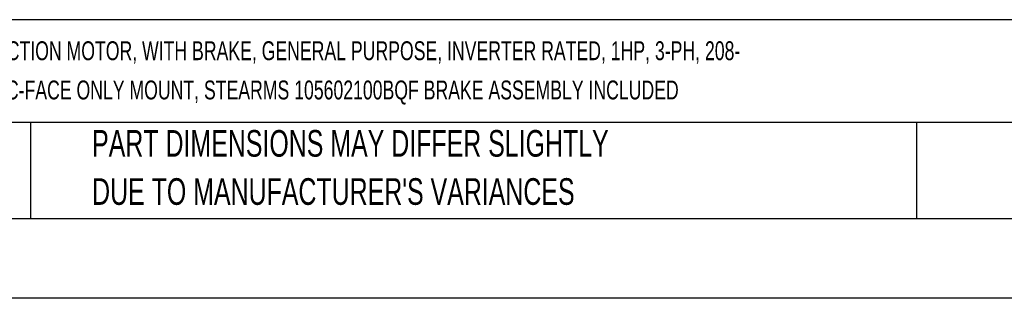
# Model space of a CAD drawing. Header units: inches. Extents: x 0 to 11, y 0 to 8.5.
# Tile 2 of 20: x 1.9 to 5, y 0 to 0.9. Entities that reach past the tile are written whole.
import ezdxf

# ---------------------------------------------------------------- set-up
doc = ezdxf.new("R2010")
doc.units = ezdxf.units.IN
doc.header["$MEASUREMENT"] = 0
doc.linetypes.add('CENTERX2', pattern=[0.8, 0.5, -0.1, 0.1, -0.1])
doc.layers.add('TEXT', color=140, linetype='Continuous', lineweight=25)
doc.styles.add('SLDTEXTSTYLE0', font='TXT', dxfattribs={"width": 0.7})

# ---------------------------------------------------------------- blocks, each defined once
blk = doc.blocks.new('SW_NOTE_0')
at = {"layer": 'TEXT', "color": 0, "linetype": 'CENTERX2', "lineweight": 18, "char_height": 0.059006, "attachment_point": 1, "style": 'SLDTEXTSTYLE0'}
for s, insert in [('WEG ELECTRIC S SERIES STANDARD EFFICIENCY AC INDUCTION MOTOR, WITH BRAKE, GENERAL PURPOSE, INVERTER RATED, 1HP, 3-PH, 208-', (0, 0.0761)), ('230/460 VAC, 1800RPM, TEFC, 56C FRAME, ROLLED STEEL, C-FACE ONLY MOUNT, STEARMS 105602100BQF BRAKE ASSEMBLY INCLUDED', (0, -0.0466))]:
    blk.add_mtext(s, dxfattribs=dict(at, insert=insert))
blk = doc.blocks.new('SW_NOTE_0_3')
at = {"layer": 'TEXT', "color": 0, "linetype": 'CENTERX2', "lineweight": 18, "char_height": 0.083333, "attachment_point": 1, "style": 'SLDTEXTSTYLE0'}
for s, insert in [('PART DIMENSIONS MAY DIFFER SLIGHTLY', (0, 0.1074)), ("DUE TO MANUFACTURER'S VARIANCES", (0, -0.0431))]:
    blk.add_mtext(s, dxfattribs=dict(at, insert=insert))

msp = doc.modelspace()

# ---------------------------------------------------------------- linework, layer by layer
at = {"color": 7, "linetype": 'Continuous'}
msp.add_line((11.0001, 0.00011), (0.0001, 0.00011), dxfattribs=at)
at = {"layer": 'TEXT'}
for p, q in [((10.75, 0.87111), (0.25, 0.87111)), ((10.75, 0.55), (0.25, 0.55)), ((1.97684, 0.55), (1.97684, 0.25)), ((4.74986, 0.55), (4.74986, 0.25)), ((0.25, 0.25), (10.75, 0.25))]:
    msp.add_line(p, q, dxfattribs=at)

# ---------------------------------------------------------------- block references
at = {"layer": 'TEXT', "linetype": 'CENTERX2', "lineweight": 18}
for name, p in [('SW_NOTE_0', (0.30713, 0.72752)), ('SW_NOTE_0_3', (2.17005, 0.41872))]:
    msp.add_blockref(name, p, dxfattribs=at)

doc.saveas('drawing.dxf')
